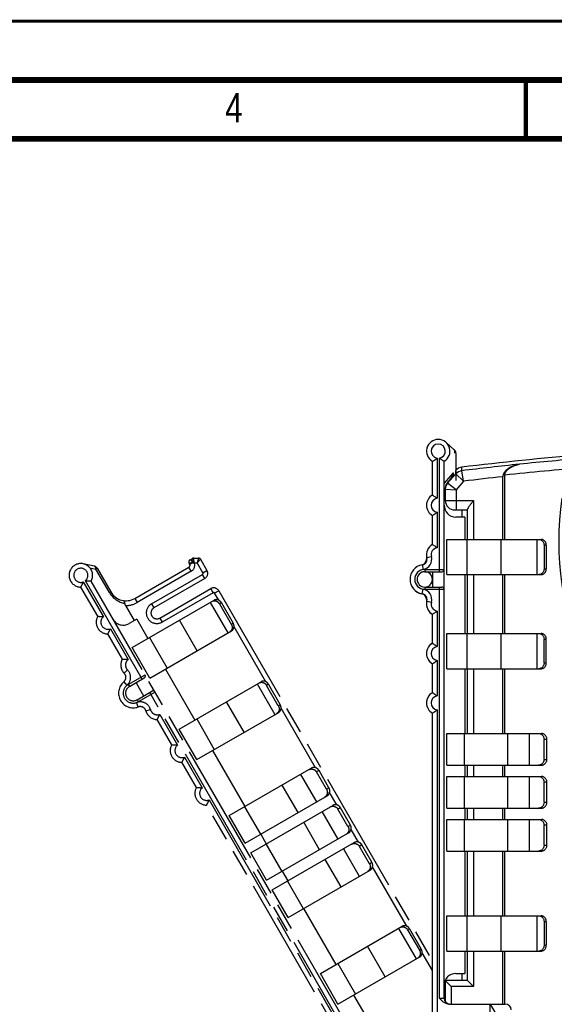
# Model space of a CAD drawing. Header units: millimetres. Extents: x 0 to 420, y 0 to 297.
# Tile 20 of 39: x 172 to 217, y 213 to 297. Entities that reach past the tile are written whole.
import ezdxf

# ---------------------------------------------------------------- set-up
doc = ezdxf.new("R2010")
doc.units = ezdxf.units.MM
doc.header["$LTSCALE"] = 23.1
doc.linetypes.add('PHANTOM', pattern=[0.8, 0.45, -0.05, 0.1, -0.05, 0.1, -0.05])
for name, color, linetype in [('DEFAULT_3', 7, 'PHANTOM'), ('T-REX12-TXX_DXF_CONTINUOUS_LINE', 7, 'CONTINUOUS'), ('T-REX12D-TA2-1XX_DXF_FORMAT', 7, 'CONTINUOUS'), ('T-REX12D-TA2DXF_CONTINUOUS_LINE', 7, 'CONTINUOUS')]:
    doc.layers.add(name, color=color, linetype=linetype)
doc.styles.get("Standard").update_dxf_attribs({"font": 'txt', "width": 0.8})

msp = doc.modelspace()

# ---------------------------------------------------------------- linework, layer by layer
at = {"layer": 'DEFAULT_3', "color": 8, "linetype": 'PHANTOM'}
for p, q in [((186.4368, 251.211), (186.6502, 251.3342)), ((186.7502, 251.361), (187.1585, 251.361)), ((187.3317, 251.261), (187.8796, 250.3119)), ((178.2763, 250.6787), (177.357, 250.8709)), ((178.5408, 250.4871), (179.7014, 248.477)), ((181.7504, 247.928), (186.3404, 250.578)), ((186.4136, 250.8512), (186.3636, 250.9378)), ((187.6966, 249.6289), (183.3665, 247.1289)), ((178.5863, 246.4083), (177.1524, 248.8921)), ((200.8354, 209.8719), (178.0184, 249.3921)), ((183.8665, 246.2629), (188.1966, 248.7629)), ((181.5232, 243.7553), (188.4775, 247.7704)), ((188.8796, 248.5799), (207.0495, 217.1087)), ((180.9422, 247.3279), (181.6844, 246.0423)), ((188.9466, 247.4639), (189.9466, 245.7318)), ((189.1096, 247.558), (190.1096, 245.8259)), ((181.9009, 246.1673), (181.2514, 245.7923)), ((181.9009, 246.1673), (182.8509, 244.5219)), ((180.6863, 242.771), (179.4524, 244.9084)), ((183.0232, 241.1572), (189.9775, 245.1723)), ((183.0232, 241.1572), (181.5232, 243.7553)), ((184.3509, 241.9238), (186.8509, 237.5937)), ((181.2814, 240.4403), (182.5372, 241.1653)), ((181.8443, 240.7653), (182.4943, 239.6395)), ((185.5232, 236.8271), (192.4775, 240.8422)), ((193.9466, 238.8036), (192.9466, 240.5357)), ((194.1096, 238.8977), (193.1096, 240.6298)), ((181.9314, 239.3145), (183.1872, 240.0395)), ((187.0232, 234.229), (193.9775, 238.2441)), ((184.8863, 235.4964), (183.6524, 237.6337)), ((187.0232, 234.229), (185.5232, 236.8271)), ((188.3509, 234.9956), (191.1009, 230.2325)), ((186.9863, 231.8591), (185.7524, 233.9964)), ((189.7732, 229.4659), (196.7452, 233.4912)), ((198.0466, 231.7022), (197.1966, 233.1744)), ((198.2577, 231.8241), (197.4077, 233.2963)), ((191.1232, 227.1276), (198.0952, 231.1529)), ((206.276, 198.4485), (187.8524, 230.3591)), ((191.5982, 226.3049), (198.5702, 230.3302)), ((191.1232, 227.1276), (189.7732, 229.4659)), ((199.8716, 228.5412), (199.0216, 230.0135)), ((200.0827, 228.6631), (199.2327, 230.1353)), ((192.4509, 227.8942), (192.9259, 227.0715)), ((192.9482, 223.9666), (199.9202, 227.9919)), ((193.4232, 223.1439), (200.3952, 227.1692)), ((201.6966, 225.3802), (200.8466, 226.8525)), ((201.9077, 225.5021), (201.0577, 226.9743)), ((192.9482, 223.9666), (191.5982, 226.3049)), ((194.2759, 224.7332), (194.7509, 223.9105)), ((194.7732, 220.8056), (201.7452, 224.8309)), ((194.7732, 220.8056), (193.4232, 223.1439)), ((196.1009, 221.5722), (198.8509, 216.8091)), ((197.5232, 216.0425), (204.4775, 220.0576)), ((204.9466, 219.7511), (205.9466, 218.019)), ((205.1096, 219.8452), (206.1096, 218.1131)), ((199.0232, 213.4444), (205.9775, 217.4595)), ((199.0232, 213.4444), (197.5232, 216.0425)), ((200.3509, 214.211), (201.3009, 212.5655))]:
    msp.add_line(p, q, dxfattribs=at)
at = {"layer": 'DEFAULT_3', "color": 9, "linetype": 'PHANTOM'}
for p, q in [((186.6234, 251.0878), (186.4368, 251.211)), ((186.8038, 250.961), (186.6502, 251.3342)), ((186.8038, 250.961), (186.7502, 251.361)), ((187.1585, 251.361), (187.043, 250.961)), ((187.3317, 251.261), (187.043, 250.961)), ((177.9157, 250.5381), (178.4394, 250.4286)), ((178.5408, 250.4871), (178.4394, 250.4286)), ((179.5999, 248.4184), (178.4394, 250.4286)), ((186.5404, 250.2316), (186.3404, 250.578)), ((186.5868, 250.9512), (186.3636, 250.9378)), ((186.4136, 250.8512), (186.5868, 250.9512)), ((186.8038, 250.961), (186.8027, 250.9604)), ((186.8038, 250.961), (187.043, 250.961)), ((187.5332, 250.1119), (187.043, 250.961)), ((187.5332, 250.1119), (187.8796, 250.3119)), ((182.364, 241.0653), (177.5348, 249.4297)), ((186.5404, 250.2316), (181.9504, 247.5816)), ((183.1665, 247.4753), (187.4966, 249.9753)), ((187.6966, 249.6289), (187.4966, 249.9753)), ((177.3616, 249.3297), (179.07, 246.3707)), ((188.3966, 248.4165), (188.1966, 248.7629)), ((179.5999, 248.4184), (179.7014, 248.477)), ((181.7504, 247.928), (181.9504, 247.5816)), ((188.3966, 248.4165), (184.0665, 245.9165)), ((188.8796, 248.5799), (188.5332, 248.3799)), ((188.8833, 247.7734), (188.5332, 248.3799)), ((183.1665, 247.4753), (183.3665, 247.1289)), ((188.1617, 247.5881), (189.6617, 244.99)), ((189.1096, 247.558), (188.9466, 247.4639)), ((183.8665, 246.2629), (184.0665, 245.9165)), ((187.0443, 243.4788), (185.5443, 246.0769)), ((179.6616, 245.346), (181.17, 242.7334)), ((189.9466, 245.7318), (190.1096, 245.8259)), ((192.8833, 240.8452), (190.1831, 245.5222)), ((183.0046, 244.6106), (184.5046, 242.0125)), ((180.8394, 241.5698), (181.1246, 241.8503)), ((181.1814, 240.6135), (182.6104, 241.4385)), ((180.804, 240.8358), (181.0608, 240.5291)), ((181.1814, 240.6135), (181.2814, 240.4403)), ((192.1617, 240.6598), (193.6617, 238.0618)), ((193.1096, 240.6298), (192.9466, 240.5357)), ((183.4604, 239.9663), (182.0314, 239.1413)), ((200.489, 209.6719), (183.014, 239.9395)), ((182.0352, 238.7032), (181.898, 239.079)), ((181.9314, 239.3145), (182.0314, 239.1413)), ((191.0443, 236.5506), (189.5443, 239.1487)), ((193.9466, 238.8036), (194.1096, 238.8977)), ((197.1043, 233.5342), (194.1831, 238.594)), ((182.6886, 238.367), (183.0741, 238.4737)), ((183.8616, 238.0714), (185.37, 235.4588)), ((187.0046, 237.6824), (188.5046, 235.0843)), ((185.9616, 234.4341), (187.47, 231.8215)), ((195.8369, 232.9668), (197.1869, 230.6285)), ((197.4077, 233.2963), (197.1966, 233.1744)), ((195.6299, 229.7296), (194.2799, 232.0678)), ((198.0466, 231.7022), (198.2577, 231.8241)), ((198.9293, 230.3732), (198.312, 231.4424)), ((188.0616, 230.7968), (206.3827, 199.0636)), ((191.0725, 230.2161), (192.4225, 227.8778)), ((197.6619, 229.8058), (199.0119, 227.4675)), ((199.2327, 230.1353), (199.0216, 230.0135)), ((197.4549, 226.5686), (196.1049, 228.9068)), ((199.8716, 228.5412), (200.0827, 228.6631)), ((200.7543, 227.2123), (200.137, 228.2814)), ((192.8975, 227.0551), (194.2475, 224.7168)), ((201.0577, 226.9743), (200.8466, 226.8525)), ((199.4869, 226.6448), (200.8369, 224.3065)), ((199.2799, 223.4076), (197.9299, 225.7458)), ((201.6966, 225.3802), (201.9077, 225.5021)), ((204.8833, 220.0606), (201.962, 225.1204)), ((194.7225, 223.8941), (196.0725, 221.5558)), ((204.1617, 219.8752), (205.6617, 217.2772)), ((205.1096, 219.8452), (204.9466, 219.7511)), ((203.0443, 215.766), (201.5443, 218.3641)), ((205.9466, 218.019), (206.1096, 218.1131)), ((207.0495, 216.3087), (206.1831, 217.8094)), ((199.0046, 216.8978), (200.5046, 214.2997))]:
    msp.add_line(p, q, dxfattribs=at)
at = {"layer": 'DEFAULT_3', "color": 8, "linetype": 'PHANTOM'}
for centre, radius, start, end in [((186.5368, 251.0378), 0.2, 119.999949, 210), ((186.7502, 251.161), 0.2, 90, 120), ((187.1585, 251.161), 0.2, 30, 90), ((177.1524, 249.8921), 1, 330, 270), ((178.1944, 250.2871), 0.4, 30, 78.189685), ((186.2404, 250.7512), 0.2, 300, 30), ((187.4466, 250.0619), 0.5, 300, 30), ((188.4466, 248.3299), 0.5, 30, 120), ((181.0004, 249.227), 1.5, 210, 300), ((183.6165, 246.6959), 0.5, 120, 300), ((179.4524, 245.9084), 1, 150, 270), ((180.7514, 246.6584), 1, 210, 300), ((181.5524, 242.271), 1, 150, 224.527328), ((180.483, 241.2192), 0.5, 309.938763, 44.527328), ((182.4372, 241.3385), 0.2, 300, 30), ((181.6064, 239.8774), 1.25, 129.938763, 290.061237), ((181.6064, 239.8774), 0.65, 120, 300), ((183.2872, 239.8663), 0.2, 30, 120), ((182.2067, 238.2336), 0.5, 15.472672, 110.061237), ((183.6524, 238.6337), 1, 195.472672, 270), ((185.7524, 234.9964), 1, 150, 270), ((187.8524, 231.3591), 1, 150, 270)]:
    msp.add_arc(centre, radius, start, end, dxfattribs=at)
at = {"layer": 'DEFAULT_3', "color": 9, "linetype": 'PHANTOM'}
for centre, radius, start, end in [((177.1524, 249.8921), 0.6, 309.594068, 290.405932), ((186.2404, 250.7512), 0.6, 300, 20.405933), ((187.4466, 250.0619), 0.1, 300, 30), ((181.2454, 249.3684), 1.9, 209.999768, 259.09987), ((188.4466, 248.3299), 0.1, 30, 120), ((181.0004, 249.227), 1.9, 268.243136, 300), ((183.6165, 246.6959), 0.9, 120, 300), ((179.4524, 245.9084), 0.6, 129.594068, 290.405932), ((181.5524, 242.271), 0.6, 129.594068, 224.527328), ((180.483, 241.2192), 0.9, 309.938763, 44.527328), ((181.6064, 239.8774), 0.85, 120, 300), ((182.2067, 238.2336), 0.9, 15.472672, 110.061237), ((183.6524, 238.6337), 0.6, 195.472672, 290.405932), ((185.7524, 234.9964), 0.6, 129.594068, 290.405932), ((187.8524, 231.3591), 0.6, 129.594068, 290.405932)]:
    msp.add_arc(centre, radius, start, end, dxfattribs=at)
for points, knots in [([(178.4394, 250.4286), (178.4361, 250.4601), (178.4247, 250.5191), (178.3905, 250.5967), (178.3477, 250.6455), (178.3079, 250.6695), (178.2869, 250.6765), (178.2763, 250.6787)], [0, 0, 0, 0, 0.2993113, 0.5637029, 0.7928797, 0.8980479, 1, 1, 1, 1]), ([(186.5868, 250.9512), (186.5896, 250.9746), (186.5989, 251.0211), (186.6141, 251.066), (186.6234, 251.0878)], [0, 0, 0, 0, 0.5000001, 1, 1, 1, 1]), ([(186.5868, 250.9512), (186.6036, 250.9536), (186.6752, 250.9619), (186.7476, 250.9628), (186.8027, 250.9604)], [0, 0, 0, 0, 0.2350053, 1, 1, 1, 1]), ([(186.6234, 251.0878), (186.6379, 251.0782), (186.6987, 251.0372), (186.7581, 250.9941), (186.8027, 250.9604)], [0, 0, 0, 0, 0.2373571, 1, 1, 1, 1])]:
    msp.add_open_spline(points, degree=3, knots=knots, dxfattribs=at)
at = {"layer": 'DEFAULT_3', "color": 8, "linetype": 'PHANTOM'}
for points, knots in [([(178.0184, 249.3921), (178.0041, 249.3921), (177.9518, 249.3923), (177.8475, 249.3951), (177.7002, 249.4051), (177.5914, 249.4195), (177.5348, 249.4297)], [0, 0, 0, 0, 0.0881422, 0.3229927, 0.6443591, 1, 1, 1, 1]), ([(177.1524, 248.8921), (177.1595, 248.9044), (177.1854, 248.9498), (177.2352, 249.0415), (177.3002, 249.1741), (177.3421, 249.2756), (177.3616, 249.3297)], [0, 0, 0, 0, 0.0881412, 0.3229905, 0.6443559, 1, 1, 1, 1]), ([(189.1096, 247.558), (189.0933, 247.5862), (189.0558, 247.6398), (188.9871, 247.7088), (188.9084, 247.7636), (188.8226, 247.8022), (188.733, 247.823), (188.6431, 247.8251), (188.5562, 247.8083), (188.5025, 247.7848), (188.4775, 247.7704)], [0, 0, 0, 0, 0.1325445, 0.263981, 0.3933578, 0.51999, 0.6435825, 0.7642989, 0.8827645, 1, 1, 1, 1]), ([(180.8861, 247.5027), (180.8851, 247.5349), (180.8814, 247.581), (180.8698, 247.6378), (180.8592, 247.672), (180.8465, 247.6999), (180.8317, 247.7211), (180.8149, 247.7355), (180.8019, 247.7402), (180.7957, 247.741)], [0, 0, 0, 0, 0.3589234, 0.5116881, 0.6444859, 0.7572036, 0.851207, 0.9299932, 1, 1, 1, 1]), ([(180.8861, 247.5027), (180.887, 247.4727), (180.8999, 247.4113), (180.9264, 247.3553), (180.9422, 247.3279)], [0, 0, 0, 0, 0.4875853, 1, 1, 1, 1]), ([(188.3145, 247.6763), (188.3395, 247.6907), (188.3932, 247.7142), (188.48, 247.7309), (188.57, 247.7288), (188.6596, 247.7081), (188.7453, 247.6695), (188.8241, 247.6147), (188.8928, 247.5457), (188.9303, 247.4921), (188.9466, 247.4639)], [0, 0, 0, 0, 0.1172355, 0.2357011, 0.3564175, 0.48001, 0.6066422, 0.736019, 0.8674555, 1, 1, 1, 1]), ([(178.5863, 246.4083), (178.6006, 246.4083), (178.6529, 246.4081), (178.7572, 246.4054), (178.9045, 246.3954), (179.0133, 246.3809), (179.07, 246.3707)], [0, 0, 0, 0, 0.0881422, 0.3229927, 0.6443591, 1, 1, 1, 1]), ([(179.4524, 244.9084), (179.4595, 244.9207), (179.4854, 244.9661), (179.5352, 245.0578), (179.6002, 245.1904), (179.6421, 245.2918), (179.6616, 245.346)], [0, 0, 0, 0, 0.0881412, 0.3229905, 0.6443559, 1, 1, 1, 1]), ([(189.9466, 245.7318), (189.9629, 245.7035), (189.9906, 245.6443), (190.0159, 245.5503), (190.024, 245.4547), (190.0146, 245.3612), (189.9878, 245.2732), (189.9446, 245.1942), (189.8867, 245.1274), (189.8395, 245.0926), (189.8145, 245.0782)], [0, 0, 0, 0, 0.1325445, 0.263981, 0.3933578, 0.51999, 0.6435825, 0.7642989, 0.8827645, 1, 1, 1, 1]), ([(189.9775, 245.1723), (190.0025, 245.1868), (190.0497, 245.2215), (190.1076, 245.2884), (190.1508, 245.3673), (190.1776, 245.4553), (190.187, 245.5488), (190.1789, 245.6444), (190.1536, 245.7384), (190.1259, 245.7977), (190.1096, 245.8259)], [0, 0, 0, 0, 0.1172355, 0.2357011, 0.3564175, 0.48001, 0.6066422, 0.736019, 0.8674555, 1, 1, 1, 1]), ([(180.6863, 242.771), (180.7006, 242.771), (180.7529, 242.7708), (180.8572, 242.768), (181.0045, 242.758), (181.1133, 242.7436), (181.17, 242.7334)], [0, 0, 0, 0, 0.0881422, 0.3229927, 0.6443591, 1, 1, 1, 1]), ([(192.3145, 240.7481), (192.3395, 240.7625), (192.3932, 240.786), (192.48, 240.8027), (192.57, 240.8006), (192.6596, 240.7798), (192.7453, 240.7413), (192.8241, 240.6864), (192.8928, 240.6175), (192.9303, 240.5639), (192.9466, 240.5357)], [0, 0, 0, 0, 0.1172355, 0.2357011, 0.3564175, 0.48001, 0.6066422, 0.736019, 0.8674555, 1, 1, 1, 1]), ([(193.1096, 240.6298), (193.0933, 240.658), (193.0558, 240.7116), (192.9871, 240.7806), (192.9084, 240.8354), (192.8226, 240.874), (192.733, 240.8948), (192.6431, 240.8969), (192.5562, 240.8801), (192.5025, 240.8566), (192.4775, 240.8422)], [0, 0, 0, 0, 0.1325445, 0.263981, 0.3933578, 0.51999, 0.6435825, 0.7642989, 0.8827645, 1, 1, 1, 1]), ([(193.9466, 238.8036), (193.9629, 238.7753), (193.9906, 238.7161), (194.0159, 238.6221), (194.024, 238.5265), (194.0146, 238.433), (193.9878, 238.345), (193.9446, 238.266), (193.8867, 238.1992), (193.8395, 238.1644), (193.8145, 238.15)], [0, 0, 0, 0, 0.1325445, 0.263981, 0.3933578, 0.51999, 0.6435825, 0.7642989, 0.8827645, 1, 1, 1, 1]), ([(193.9775, 238.2441), (194.0025, 238.2586), (194.0497, 238.2933), (194.1076, 238.3602), (194.1508, 238.4391), (194.1776, 238.5271), (194.187, 238.6206), (194.1789, 238.7162), (194.1536, 238.8102), (194.1259, 238.8695), (194.1096, 238.8977)], [0, 0, 0, 0, 0.1172355, 0.2357011, 0.3564175, 0.48001, 0.6066422, 0.736019, 0.8674555, 1, 1, 1, 1]), ([(183.6524, 237.6337), (183.6595, 237.6461), (183.6854, 237.6915), (183.7352, 237.7832), (183.8002, 237.9158), (183.8421, 238.0172), (183.8616, 238.0714)], [0, 0, 0, 0, 0.0881412, 0.3229905, 0.6443559, 1, 1, 1, 1]), ([(184.8863, 235.4964), (184.9006, 235.4964), (184.9529, 235.4962), (185.0572, 235.4934), (185.2045, 235.4834), (185.3133, 235.469), (185.37, 235.4588)], [0, 0, 0, 0, 0.0881422, 0.3229927, 0.6443591, 1, 1, 1, 1]), ([(185.7524, 233.9964), (185.7595, 234.0088), (185.7854, 234.0542), (185.8352, 234.1459), (185.9002, 234.2785), (185.9421, 234.3799), (185.9616, 234.4341)], [0, 0, 0, 0, 0.0881412, 0.3229905, 0.6443559, 1, 1, 1, 1]), ([(197.4077, 233.2963), (197.3913, 233.3246), (197.3533, 233.3781), (197.2827, 233.4462), (197.2009, 233.4994), (197.1113, 233.5357), (197.0171, 233.5537), (196.9219, 233.5526), (196.8296, 233.5324), (196.7722, 233.5068), (196.7452, 233.4912)], [0, 0, 0, 0, 0.1279699, 0.2554901, 0.3821872, 0.5077977, 0.6322212, 0.755538, 0.8779988, 1, 1, 1, 1]), ([(196.5342, 233.3693), (196.5611, 233.3849), (196.6186, 233.4106), (196.7109, 233.4307), (196.806, 233.4318), (196.9002, 233.4138), (196.9899, 233.3775), (197.0716, 233.3243), (197.1423, 233.2563), (197.1803, 233.2027), (197.1966, 233.1744)], [0, 0, 0, 0, 0.1220012, 0.244462, 0.3677788, 0.4922023, 0.6178128, 0.7445099, 0.8720301, 1, 1, 1, 1]), ([(186.9863, 231.8591), (187.0006, 231.8591), (187.0529, 231.8588), (187.1572, 231.8561), (187.3045, 231.8461), (187.4133, 231.8317), (187.47, 231.8215)], [0, 0, 0, 0, 0.0881422, 0.3229927, 0.6443591, 1, 1, 1, 1]), ([(198.0466, 231.7022), (198.0629, 231.6739), (198.0903, 231.6143), (198.1139, 231.519), (198.1191, 231.4216), (198.1057, 231.3258), (198.0742, 231.2353), (198.0257, 231.1534), (197.9621, 231.0835), (197.9111, 231.0466), (197.8842, 231.0311)], [0, 0, 0, 0, 0.1279699, 0.2554901, 0.3821872, 0.5077977, 0.6322212, 0.755538, 0.8779988, 1, 1, 1, 1]), ([(198.0952, 231.1529), (198.1222, 231.1685), (198.1731, 231.2054), (198.2367, 231.2753), (198.2852, 231.3571), (198.3168, 231.4477), (198.3302, 231.5435), (198.3249, 231.6409), (198.3014, 231.7361), (198.274, 231.7958), (198.2577, 231.8241)], [0, 0, 0, 0, 0.1220012, 0.244462, 0.3677788, 0.4922023, 0.6178128, 0.7445099, 0.8720301, 1, 1, 1, 1]), ([(187.8524, 230.3591), (187.8595, 230.3715), (187.8854, 230.4169), (187.9352, 230.5086), (188.0002, 230.6412), (188.0421, 230.7426), (188.0616, 230.7968)], [0, 0, 0, 0, 0.0881412, 0.3229905, 0.6443559, 1, 1, 1, 1]), ([(198.3592, 230.2083), (198.3861, 230.2239), (198.4436, 230.2496), (198.5359, 230.2697), (198.631, 230.2708), (198.7252, 230.2528), (198.8149, 230.2165), (198.8966, 230.1633), (198.9673, 230.0953), (199.0053, 230.0417), (199.0216, 230.0135)], [0, 0, 0, 0, 0.1220012, 0.244462, 0.3677788, 0.4922023, 0.6178128, 0.7445099, 0.8720301, 1, 1, 1, 1]), ([(199.2327, 230.1353), (199.2163, 230.1636), (199.1783, 230.2171), (199.1077, 230.2852), (199.0259, 230.3384), (198.9363, 230.3747), (198.8421, 230.3927), (198.7469, 230.3916), (198.6546, 230.3715), (198.5972, 230.3458), (198.5702, 230.3302)], [0, 0, 0, 0, 0.1279699, 0.2554901, 0.3821872, 0.5077977, 0.6322212, 0.755538, 0.8779988, 1, 1, 1, 1]), ([(199.8716, 228.5412), (199.8879, 228.5129), (199.9153, 228.4533), (199.9389, 228.358), (199.9441, 228.2607), (199.9307, 228.1648), (199.8992, 228.0743), (199.8507, 227.9924), (199.7871, 227.9225), (199.7361, 227.8856), (199.7092, 227.8701)], [0, 0, 0, 0, 0.1279699, 0.2554901, 0.3821872, 0.5077977, 0.6322212, 0.755538, 0.8779988, 1, 1, 1, 1]), ([(199.9202, 227.9919), (199.9472, 228.0075), (199.9981, 228.0444), (200.0617, 228.1143), (200.1102, 228.1961), (200.1418, 228.2867), (200.1552, 228.3825), (200.1499, 228.4799), (200.1264, 228.5751), (200.099, 228.6348), (200.0827, 228.6631)], [0, 0, 0, 0, 0.1220012, 0.244462, 0.3677788, 0.4922023, 0.6178128, 0.7445099, 0.8720301, 1, 1, 1, 1]), ([(200.1842, 227.0474), (200.2111, 227.0629), (200.2686, 227.0886), (200.3609, 227.1087), (200.456, 227.1098), (200.5502, 227.0918), (200.6399, 227.0555), (200.7216, 227.0023), (200.7923, 226.9343), (200.8303, 226.8807), (200.8466, 226.8525)], [0, 0, 0, 0, 0.1220012, 0.244462, 0.3677788, 0.4922023, 0.6178128, 0.7445099, 0.8720301, 1, 1, 1, 1]), ([(201.0577, 226.9743), (201.0413, 227.0026), (201.0033, 227.0562), (200.9327, 227.1242), (200.8509, 227.1774), (200.7613, 227.2137), (200.6671, 227.2317), (200.5719, 227.2306), (200.4796, 227.2105), (200.4222, 227.1848), (200.3952, 227.1692)], [0, 0, 0, 0, 0.1279699, 0.2554901, 0.3821872, 0.5077977, 0.6322212, 0.755538, 0.8779988, 1, 1, 1, 1]), ([(201.6966, 225.3802), (201.7129, 225.3519), (201.7403, 225.2923), (201.7639, 225.1971), (201.7691, 225.0997), (201.7557, 225.0038), (201.7242, 224.9133), (201.6757, 224.8314), (201.6121, 224.7616), (201.5611, 224.7247), (201.5342, 224.7091)], [0, 0, 0, 0, 0.1279699, 0.2554901, 0.3821872, 0.5077977, 0.6322212, 0.755538, 0.8779988, 1, 1, 1, 1]), ([(201.7452, 224.8309), (201.7722, 224.8465), (201.8231, 224.8834), (201.8867, 224.9533), (201.9352, 225.0351), (201.9668, 225.1257), (201.9802, 225.2215), (201.9749, 225.3189), (201.9514, 225.4141), (201.924, 225.4738), (201.9077, 225.5021)], [0, 0, 0, 0, 0.1220012, 0.244462, 0.3677788, 0.4922023, 0.6178128, 0.7445099, 0.8720301, 1, 1, 1, 1]), ([(204.3145, 219.9635), (204.3395, 219.9779), (204.3932, 220.0014), (204.48, 220.0181), (204.57, 220.016), (204.6596, 219.9952), (204.7453, 219.9567), (204.8241, 219.9018), (204.8928, 219.8329), (204.9303, 219.7793), (204.9466, 219.7511)], [0, 0, 0, 0, 0.1172355, 0.2357011, 0.3564175, 0.48001, 0.6066422, 0.736019, 0.8674555, 1, 1, 1, 1]), ([(205.1096, 219.8452), (205.0933, 219.8734), (205.0558, 219.927), (204.9871, 219.996), (204.9084, 220.0508), (204.8226, 220.0894), (204.733, 220.1102), (204.6431, 220.1123), (204.5562, 220.0955), (204.5025, 220.072), (204.4775, 220.0576)], [0, 0, 0, 0, 0.1325445, 0.263981, 0.3933578, 0.51999, 0.6435825, 0.7642989, 0.8827645, 1, 1, 1, 1]), ([(205.9466, 218.019), (205.9629, 217.9907), (205.9906, 217.9315), (206.0159, 217.8375), (206.024, 217.7419), (206.0146, 217.6484), (205.9878, 217.5604), (205.9446, 217.4814), (205.8867, 217.4146), (205.8395, 217.3798), (205.8145, 217.3654)], [0, 0, 0, 0, 0.1325445, 0.263981, 0.3933578, 0.51999, 0.6435825, 0.7642989, 0.8827645, 1, 1, 1, 1]), ([(205.9775, 217.4595), (206.0025, 217.474), (206.0497, 217.5087), (206.1076, 217.5755), (206.1508, 217.6545), (206.1776, 217.7425), (206.187, 217.836), (206.1789, 217.9316), (206.1536, 218.0256), (206.1259, 218.0849), (206.1096, 218.1131)], [0, 0, 0, 0, 0.1172355, 0.2357011, 0.3564175, 0.48001, 0.6066422, 0.736019, 0.8674555, 1, 1, 1, 1])]:
    msp.add_open_spline(points, degree=3, knots=knots, dxfattribs=at)
at = {"layer": 'T-REX12-TXX_DXF_CONTINUOUS_LINE', "color": 7, "linetype": 'Continuous'}
for p, q in [((208.9161, 260.5677), (208.2161, 261.1938)), ((207.0495, 256.7145), (207.0495, 259.5825)), ((208.0495, 213.9485), (208.0495, 259.5825)), ((209.0495, 260.2696), (209.0495, 257.9485)), ((209.5495, 255.4485), (209.5495, 254.8485)), ((207.0495, 252.5145), (207.0495, 254.9825)), ((209.7995, 254.8485), (209.0495, 254.8485)), ((209.7995, 254.8485), (209.7995, 252.9485)), ((208.2664, 249.9485), (208.2664, 252.9485)), ((208.2664, 252.9485), (216.2965, 252.9485)), ((216.5495, 252.4485), (216.5495, 250.4485)), ((216.7377, 252.4485), (216.7377, 250.4485)), ((206.3995, 250.1985), (207.8495, 250.1985)), ((207.0495, 250.1985), (207.0495, 248.8985)), ((208.2664, 249.9485), (216.2965, 249.9485)), ((209.7995, 249.9485), (209.7995, 244.9485)), ((206.3995, 248.8985), (207.8495, 248.8985)), ((207.0495, 244.1145), (207.0495, 246.5825)), ((208.2664, 241.9485), (208.2664, 244.9485)), ((208.2664, 244.9485), (216.2965, 244.9485)), ((216.5495, 242.4485), (216.5495, 244.4485)), ((216.7377, 242.4485), (216.7377, 244.4485)), ((207.0495, 239.9145), (207.0495, 242.3825)), ((208.2664, 241.9485), (216.2965, 241.9485)), ((209.7995, 241.9485), (209.7995, 236.4485)), ((207.0495, 199.0432), (207.0495, 238.1825)), ((208.2664, 233.7485), (208.2664, 236.4485)), ((208.2664, 236.4485), (216.317, 236.4485)), ((216.5495, 234.2485), (216.5495, 235.9485)), ((216.7932, 234.2485), (216.7932, 235.9485)), ((208.2664, 233.7485), (216.317, 233.7485)), ((209.7995, 233.7485), (209.7995, 232.7985)), ((208.2664, 230.0985), (208.2664, 232.7985)), ((208.2664, 232.7985), (216.317, 232.7985)), ((216.5495, 230.5985), (216.5495, 232.2985)), ((216.7932, 230.5985), (216.7932, 232.2985)), ((208.2664, 230.0985), (216.317, 230.0985)), ((209.7995, 230.0985), (209.7995, 229.1485)), ((208.2664, 226.4485), (208.2664, 229.1485)), ((208.2664, 229.1485), (216.317, 229.1485)), ((216.5495, 226.9485), (216.5495, 228.6485)), ((216.7932, 226.9485), (216.7932, 228.6485)), ((208.2664, 226.4485), (216.317, 226.4485)), ((209.7995, 226.4485), (209.7995, 220.9485)), ((208.2664, 217.9485), (208.2664, 220.9485)), ((208.2664, 220.9485), (216.2965, 220.9485)), ((216.5495, 220.4485), (216.5495, 218.4485)), ((216.7377, 220.4485), (216.7377, 218.4485)), ((208.2664, 217.9485), (216.2965, 217.9485)), ((209.7995, 217.9485), (209.7995, 216.0485)), ((209.0495, 216.0485), (209.7995, 216.0485)), ((209.5495, 216.0485), (209.5495, 215.4485)), ((208.4557, 213.4485), (213.2495, 213.4485)), ((211.9495, 213.4485), (211.9495, 211.4485)), ((211.9511, 213.4485), (212.3495, 212.7585))]:
    msp.add_line(p, q, dxfattribs=at)
at = {"layer": 'T-REX12-TXX_DXF_CONTINUOUS_LINE', "color": 9, "linetype": 'Continuous'}
for p, q in [((207.4495, 259.8569), (207.4495, 256.4401)), ((207.6495, 250.1985), (207.6495, 259.8569)), ((207.4495, 255.2569), (207.4495, 252.2401)), ((209.977, 252.9485), (209.977, 249.9485)), ((212.9095, 249.9485), (212.9095, 252.9485)), ((215.9318, 252.9485), (215.9318, 249.9485)), ((216.7377, 252.4485), (216.5495, 252.4485)), ((206.5814, 251.3977), (206.9687, 251.498)), ((206.1837, 250.7797), (206.2528, 250.3857)), ((206.3995, 250.3985), (206.3995, 250.1985)), ((206.3995, 250.3985), (208.0495, 250.3985)), ((216.5495, 250.4485), (216.7377, 250.4485)), ((206.1837, 248.3173), (206.2528, 248.7112)), ((206.3995, 248.8985), (206.3995, 248.6985)), ((208.0495, 248.6985), (206.3995, 248.6985)), ((207.6495, 213.9485), (207.6495, 248.8985)), ((206.5814, 247.6993), (206.9687, 247.599)), ((207.4495, 246.8569), (207.4495, 243.8401)), ((209.977, 244.9485), (209.977, 241.9485)), ((212.9095, 241.9485), (212.9095, 244.9485)), ((215.9318, 244.9485), (215.9318, 241.9485)), ((216.7377, 244.4485), (216.5495, 244.4485)), ((207.4495, 242.6569), (207.4495, 239.6401)), ((216.5495, 242.4485), (216.7377, 242.4485)), ((207.4495, 238.4569), (207.4495, 201.8145)), ((209.7667, 236.4485), (209.7667, 233.7485)), ((213.4702, 233.7485), (213.4702, 236.4485)), ((215.2681, 236.4485), (215.2681, 233.7485)), ((216.7932, 235.9485), (216.5495, 235.9485)), ((216.5495, 234.2485), (216.7932, 234.2485)), ((209.7667, 232.7985), (209.7667, 230.0985)), ((213.4702, 230.0985), (213.4702, 232.7985)), ((215.2681, 232.7985), (215.2681, 230.0985)), ((216.7932, 232.2985), (216.5495, 232.2985)), ((216.5495, 230.5985), (216.7932, 230.5985)), ((209.7667, 229.1485), (209.7667, 226.4485)), ((213.4702, 226.4485), (213.4702, 229.1485)), ((215.2681, 229.1485), (215.2681, 226.4485)), ((216.7932, 228.6485), (216.5495, 228.6485)), ((216.5495, 226.9485), (216.7932, 226.9485)), ((209.977, 220.9485), (209.977, 217.9485)), ((212.9095, 217.9485), (212.9095, 220.9485)), ((215.9318, 220.9485), (215.9318, 217.9485)), ((216.7377, 220.4485), (216.5495, 220.4485)), ((216.5495, 218.4485), (216.7377, 218.4485)), ((207.6495, 213.9485), (208.0495, 213.9485))]:
    msp.add_line(p, q, dxfattribs=at)
at = {"layer": 'T-REX12-TXX_DXF_CONTINUOUS_LINE', "color": 7, "linetype": 'Continuous'}
for centre, radius, start, end in [((207.5495, 260.4485), 1, 300, 240), ((208.6495, 260.2696), 0.4, 0, 48.189685), ((207.5495, 255.8485), 1, 120, 240), ((209.0495, 255.8485), 1, 180, 270), ((207.5495, 251.6485), 1, 120, 194.527328), ((206.0974, 251.2722), 0.5, 279.938763, 14.527328), ((206.3995, 249.5485), 1.25, 99.938763, 260.061237), ((207.8495, 250.3985), 0.2, 270, 360), ((206.3995, 249.5485), 0.65, 90, 270), ((207.8495, 248.6985), 0.2, 0, 90), ((206.0974, 247.8248), 0.5, 345.472672, 80.061237), ((207.5495, 247.4485), 1, 165.472672, 240), ((207.5495, 243.2485), 1, 120, 240), ((207.5495, 239.0485), 1, 120, 240), ((209.0495, 215.0485), 1, 90, 180), ((208.5495, 213.9485), 0.5, 180, 270), ((213.2495, 212.9485), 0.5, 0, 90)]:
    msp.add_arc(centre, radius, start, end, dxfattribs=at)
at = {"layer": 'T-REX12-TXX_DXF_CONTINUOUS_LINE', "color": 9, "linetype": 'Continuous'}
for centre, radius, start, end in [((207.5495, 260.4485), 0.6, 279.594068, 260.405932), ((207.5495, 255.8485), 0.6, 99.594068, 260.405932), ((207.5495, 251.6485), 0.6, 99.594068, 194.527328), ((206.0974, 251.2722), 0.9, 279.938763, 14.527328), ((206.3995, 249.5485), 0.85, 90, 270), ((206.0974, 247.8248), 0.9, 345.472672, 80.061237), ((207.5495, 247.4485), 0.6, 165.472672, 260.405932), ((207.5495, 243.2485), 0.6, 99.594068, 260.405932), ((207.5495, 239.0485), 0.6, 99.594068, 260.405932)]:
    msp.add_arc(centre, radius, start, end, dxfattribs=at)
msp.add_open_spline([(208.9323, 260.2696), (208.9452, 260.2985), (208.9649, 260.3554), (208.974, 260.4397), (208.9614, 260.5033), (208.9389, 260.544), (208.9242, 260.5606), (208.9161, 260.5677)], degree=3, knots=[0, 0, 0, 0, 0.2993113, 0.5637029, 0.7928797, 0.8980479, 1, 1, 1, 1], dxfattribs=at)
at = {"layer": 'T-REX12-TXX_DXF_CONTINUOUS_LINE', "color": 7, "linetype": 'Continuous'}
for points, knots in [([(207.0495, 259.5825), (207.0618, 259.5896), (207.107, 259.616), (207.1959, 259.6705), (207.3185, 259.7528), (207.4055, 259.8197), (207.4495, 259.8569)], [0, 0, 0, 0, 0.0881412, 0.3229905, 0.6443559, 1, 1, 1, 1]), ([(208.0495, 259.5825), (208.0371, 259.5896), (207.992, 259.616), (207.903, 259.6705), (207.7804, 259.7528), (207.6934, 259.8197), (207.6495, 259.8569)], [0, 0, 0, 0, 0.0881422, 0.3229927, 0.6443591, 1, 1, 1, 1]), ([(207.0495, 256.7145), (207.0618, 256.7074), (207.107, 256.681), (207.1959, 256.6265), (207.3185, 256.5442), (207.4055, 256.4773), (207.4495, 256.4401)], [0, 0, 0, 0, 0.0881422, 0.3229927, 0.6443591, 1, 1, 1, 1]), ([(207.0495, 254.9825), (207.0618, 254.9896), (207.107, 255.016), (207.1959, 255.0705), (207.3185, 255.1528), (207.4055, 255.2197), (207.4495, 255.2569)], [0, 0, 0, 0, 0.0881412, 0.3229905, 0.6443559, 1, 1, 1, 1]), ([(216.1083, 252.9485), (216.1372, 252.9485), (216.1954, 252.942), (216.279, 252.9131), (216.3558, 252.8663), (216.423, 252.8035), (216.478, 252.7272), (216.5188, 252.6403), (216.5438, 252.5463), (216.5495, 252.4811), (216.5495, 252.4485)], [0, 0, 0, 0, 0.1172355, 0.2357011, 0.3564175, 0.48001, 0.6066422, 0.736019, 0.8674555, 1, 1, 1, 1]), ([(216.7377, 252.4485), (216.7377, 252.4811), (216.7321, 252.5463), (216.707, 252.6403), (216.6662, 252.7272), (216.6113, 252.8035), (216.5441, 252.8663), (216.4672, 252.9131), (216.3836, 252.942), (216.3254, 252.9485), (216.2965, 252.9485)], [0, 0, 0, 0, 0.1325445, 0.263981, 0.3933578, 0.51999, 0.6435825, 0.7642989, 0.8827645, 1, 1, 1, 1]), ([(207.0495, 252.5145), (207.0618, 252.5074), (207.107, 252.481), (207.1959, 252.4265), (207.3185, 252.3442), (207.4055, 252.2773), (207.4495, 252.2401)], [0, 0, 0, 0, 0.0881422, 0.3229927, 0.6443591, 1, 1, 1, 1]), ([(216.5495, 250.4485), (216.5495, 250.4159), (216.5438, 250.3507), (216.5188, 250.2567), (216.478, 250.1698), (216.423, 250.0935), (216.3558, 250.0307), (216.279, 249.9839), (216.1954, 249.955), (216.1372, 249.9485), (216.1083, 249.9485)], [0, 0, 0, 0, 0.1325445, 0.263981, 0.3933578, 0.51999, 0.6435825, 0.7642989, 0.8827645, 1, 1, 1, 1]), ([(216.2965, 249.9485), (216.3254, 249.9485), (216.3836, 249.955), (216.4672, 249.9839), (216.5441, 250.0307), (216.6113, 250.0935), (216.6662, 250.1698), (216.707, 250.2567), (216.7321, 250.3507), (216.7377, 250.4159), (216.7377, 250.4485)], [0, 0, 0, 0, 0.1172355, 0.2357011, 0.3564175, 0.48001, 0.6066422, 0.736019, 0.8674555, 1, 1, 1, 1]), ([(207.0495, 246.5825), (207.0618, 246.5896), (207.107, 246.616), (207.1959, 246.6705), (207.3185, 246.7528), (207.4055, 246.8197), (207.4495, 246.8569)], [0, 0, 0, 0, 0.0881412, 0.3229905, 0.6443559, 1, 1, 1, 1]), ([(216.1083, 244.9485), (216.1372, 244.9485), (216.1954, 244.942), (216.279, 244.9131), (216.3558, 244.8663), (216.423, 244.8035), (216.478, 244.7272), (216.5188, 244.6403), (216.5438, 244.5463), (216.5495, 244.4811), (216.5495, 244.4485)], [0, 0, 0, 0, 0.1172355, 0.2357011, 0.3564175, 0.48001, 0.6066422, 0.736019, 0.8674555, 1, 1, 1, 1]), ([(216.7377, 244.4485), (216.7377, 244.4811), (216.7321, 244.5463), (216.707, 244.6403), (216.6662, 244.7272), (216.6113, 244.8035), (216.5441, 244.8663), (216.4672, 244.9131), (216.3836, 244.942), (216.3254, 244.9485), (216.2965, 244.9485)], [0, 0, 0, 0, 0.1325445, 0.263981, 0.3933578, 0.51999, 0.6435825, 0.7642989, 0.8827645, 1, 1, 1, 1]), ([(207.0495, 244.1145), (207.0618, 244.1074), (207.107, 244.081), (207.1959, 244.0265), (207.3185, 243.9442), (207.4055, 243.8773), (207.4495, 243.8401)], [0, 0, 0, 0, 0.0881422, 0.3229927, 0.6443591, 1, 1, 1, 1]), ([(207.0495, 242.3825), (207.0618, 242.3896), (207.107, 242.416), (207.1959, 242.4705), (207.3185, 242.5528), (207.4055, 242.6197), (207.4495, 242.6569)], [0, 0, 0, 0, 0.0881412, 0.3229905, 0.6443559, 1, 1, 1, 1]), ([(216.5495, 242.4485), (216.5495, 242.4159), (216.5438, 242.3507), (216.5188, 242.2567), (216.478, 242.1698), (216.423, 242.0935), (216.3558, 242.0307), (216.279, 241.9839), (216.1954, 241.955), (216.1372, 241.9485), (216.1083, 241.9485)], [0, 0, 0, 0, 0.1325445, 0.263981, 0.3933578, 0.51999, 0.6435825, 0.7642989, 0.8827645, 1, 1, 1, 1]), ([(216.2965, 241.9485), (216.3254, 241.9485), (216.3836, 241.955), (216.4672, 241.9839), (216.5441, 242.0307), (216.6113, 242.0935), (216.6662, 242.1698), (216.707, 242.2567), (216.7321, 242.3507), (216.7377, 242.4159), (216.7377, 242.4485)], [0, 0, 0, 0, 0.1172355, 0.2357011, 0.3564175, 0.48001, 0.6066422, 0.736019, 0.8674555, 1, 1, 1, 1]), ([(207.0495, 239.9145), (207.0618, 239.9074), (207.107, 239.881), (207.1959, 239.8265), (207.3185, 239.7442), (207.4055, 239.6773), (207.4495, 239.6401)], [0, 0, 0, 0, 0.0881422, 0.3229927, 0.6443591, 1, 1, 1, 1]), ([(207.0495, 238.1825), (207.0618, 238.1896), (207.107, 238.216), (207.1959, 238.2705), (207.3185, 238.3528), (207.4055, 238.4197), (207.4495, 238.4569)], [0, 0, 0, 0, 0.0881412, 0.3229905, 0.6443559, 1, 1, 1, 1]), ([(216.0732, 236.4485), (216.1044, 236.4485), (216.167, 236.442), (216.257, 236.4133), (216.3399, 236.3667), (216.4125, 236.304), (216.472, 236.2277), (216.5162, 236.1408), (216.5434, 236.0465), (216.5495, 235.9812), (216.5495, 235.9485)], [0, 0, 0, 0, 0.1220012, 0.244462, 0.3677788, 0.4922023, 0.6178128, 0.7445099, 0.8720301, 1, 1, 1, 1]), ([(216.7932, 235.9485), (216.7932, 235.9812), (216.7871, 236.0465), (216.7599, 236.1408), (216.7157, 236.2277), (216.6562, 236.304), (216.5836, 236.3667), (216.5007, 236.4133), (216.4107, 236.442), (216.3481, 236.4485), (216.317, 236.4485)], [0, 0, 0, 0, 0.1279699, 0.2554901, 0.3821872, 0.5077977, 0.6322212, 0.755538, 0.8779988, 1, 1, 1, 1]), ([(216.5495, 234.2485), (216.5495, 234.2158), (216.5434, 234.1505), (216.5162, 234.0562), (216.472, 233.9693), (216.4125, 233.893), (216.3399, 233.8303), (216.257, 233.7837), (216.167, 233.755), (216.1044, 233.7485), (216.0732, 233.7485)], [0, 0, 0, 0, 0.1279699, 0.2554901, 0.3821872, 0.5077977, 0.6322212, 0.755538, 0.8779988, 1, 1, 1, 1]), ([(216.317, 233.7485), (216.3481, 233.7485), (216.4107, 233.755), (216.5007, 233.7837), (216.5836, 233.8303), (216.6562, 233.893), (216.7157, 233.9693), (216.7599, 234.0562), (216.7871, 234.1505), (216.7932, 234.2158), (216.7932, 234.2485)], [0, 0, 0, 0, 0.1220012, 0.244462, 0.3677788, 0.4922023, 0.6178128, 0.7445099, 0.8720301, 1, 1, 1, 1]), ([(216.0732, 232.7985), (216.1044, 232.7985), (216.167, 232.792), (216.257, 232.7633), (216.3399, 232.7167), (216.4125, 232.654), (216.472, 232.5777), (216.5162, 232.4908), (216.5434, 232.3965), (216.5495, 232.3312), (216.5495, 232.2985)], [0, 0, 0, 0, 0.1220012, 0.244462, 0.3677788, 0.4922023, 0.6178128, 0.7445099, 0.8720301, 1, 1, 1, 1]), ([(216.7932, 232.2985), (216.7932, 232.3312), (216.7871, 232.3965), (216.7599, 232.4908), (216.7157, 232.5777), (216.6562, 232.654), (216.5836, 232.7167), (216.5007, 232.7633), (216.4107, 232.792), (216.3481, 232.7985), (216.317, 232.7985)], [0, 0, 0, 0, 0.1279699, 0.2554901, 0.3821872, 0.5077977, 0.6322212, 0.755538, 0.8779988, 1, 1, 1, 1]), ([(216.5495, 230.5985), (216.5495, 230.5658), (216.5434, 230.5005), (216.5162, 230.4062), (216.472, 230.3193), (216.4125, 230.243), (216.3399, 230.1803), (216.257, 230.1337), (216.167, 230.105), (216.1044, 230.0985), (216.0732, 230.0985)], [0, 0, 0, 0, 0.1279699, 0.2554901, 0.3821872, 0.5077977, 0.6322212, 0.755538, 0.8779988, 1, 1, 1, 1]), ([(216.317, 230.0985), (216.3481, 230.0985), (216.4107, 230.105), (216.5007, 230.1337), (216.5836, 230.1803), (216.6562, 230.243), (216.7157, 230.3193), (216.7599, 230.4062), (216.7871, 230.5005), (216.7932, 230.5658), (216.7932, 230.5985)], [0, 0, 0, 0, 0.1220012, 0.244462, 0.3677788, 0.4922023, 0.6178128, 0.7445099, 0.8720301, 1, 1, 1, 1]), ([(216.0732, 229.1485), (216.1044, 229.1485), (216.167, 229.142), (216.257, 229.1133), (216.3399, 229.0667), (216.4125, 229.004), (216.472, 228.9277), (216.5162, 228.8408), (216.5434, 228.7465), (216.5495, 228.6812), (216.5495, 228.6485)], [0, 0, 0, 0, 0.1220012, 0.244462, 0.3677788, 0.4922023, 0.6178128, 0.7445099, 0.8720301, 1, 1, 1, 1]), ([(216.7932, 228.6485), (216.7932, 228.6812), (216.7871, 228.7465), (216.7599, 228.8408), (216.7157, 228.9277), (216.6562, 229.004), (216.5836, 229.0667), (216.5007, 229.1133), (216.4107, 229.142), (216.3481, 229.1485), (216.317, 229.1485)], [0, 0, 0, 0, 0.1279699, 0.2554901, 0.3821872, 0.5077977, 0.6322212, 0.755538, 0.8779988, 1, 1, 1, 1]), ([(216.5495, 226.9485), (216.5495, 226.9158), (216.5434, 226.8505), (216.5162, 226.7562), (216.472, 226.6693), (216.4125, 226.593), (216.3399, 226.5303), (216.257, 226.4837), (216.167, 226.455), (216.1044, 226.4485), (216.0732, 226.4485)], [0, 0, 0, 0, 0.1279699, 0.2554901, 0.3821872, 0.5077977, 0.6322212, 0.755538, 0.8779988, 1, 1, 1, 1]), ([(216.317, 226.4485), (216.3481, 226.4485), (216.4107, 226.455), (216.5007, 226.4837), (216.5836, 226.5303), (216.6562, 226.593), (216.7157, 226.6693), (216.7599, 226.7562), (216.7871, 226.8505), (216.7932, 226.9158), (216.7932, 226.9485)], [0, 0, 0, 0, 0.1220012, 0.244462, 0.3677788, 0.4922023, 0.6178128, 0.7445099, 0.8720301, 1, 1, 1, 1]), ([(216.1083, 220.9485), (216.1372, 220.9485), (216.1954, 220.942), (216.279, 220.9131), (216.3558, 220.8663), (216.423, 220.8035), (216.478, 220.7272), (216.5188, 220.6403), (216.5438, 220.5463), (216.5495, 220.4811), (216.5495, 220.4485)], [0, 0, 0, 0, 0.1172355, 0.2357011, 0.3564175, 0.48001, 0.6066422, 0.736019, 0.8674555, 1, 1, 1, 1]), ([(216.7377, 220.4485), (216.7377, 220.4811), (216.7321, 220.5463), (216.707, 220.6403), (216.6662, 220.7272), (216.6113, 220.8035), (216.5441, 220.8663), (216.4672, 220.9131), (216.3836, 220.942), (216.3254, 220.9485), (216.2965, 220.9485)], [0, 0, 0, 0, 0.1325445, 0.263981, 0.3933578, 0.51999, 0.6435825, 0.7642989, 0.8827645, 1, 1, 1, 1]), ([(216.5495, 218.4485), (216.5495, 218.4159), (216.5438, 218.3507), (216.5188, 218.2567), (216.478, 218.1698), (216.423, 218.0935), (216.3558, 218.0307), (216.279, 217.9839), (216.1954, 217.955), (216.1372, 217.9485), (216.1083, 217.9485)], [0, 0, 0, 0, 0.1325445, 0.263981, 0.3933578, 0.51999, 0.6435825, 0.7642989, 0.8827645, 1, 1, 1, 1]), ([(216.2965, 217.9485), (216.3254, 217.9485), (216.3836, 217.955), (216.4672, 217.9839), (216.5441, 218.0307), (216.6113, 218.0935), (216.6662, 218.1698), (216.707, 218.2567), (216.7321, 218.3507), (216.7377, 218.4159), (216.7377, 218.4485)], [0, 0, 0, 0, 0.1172355, 0.2357011, 0.3564175, 0.48001, 0.6066422, 0.736019, 0.8674555, 1, 1, 1, 1]), ([(208.4557, 213.4485), (208.4149, 213.4485), (208.3332, 213.4566), (208.215, 213.4901), (208.1035, 213.5416), (207.9655, 213.6293), (207.8126, 213.766), (207.7039, 213.8877), (207.6495, 213.9485)], [0, 0, 0, 0, 0.1249285, 0.2498929, 0.3748921, 0.4999229, 0.7498455, 1, 1, 1, 1])]:
    msp.add_open_spline(points, degree=3, knots=knots, dxfattribs=at)
at = {"layer": 'T-REX12D-TA2-1XX_DXF_FORMAT', "color": 9, "linetype": 'Continuous', "const_width": 0.25}
msp.add_lwpolyline([(0, 297), (420, 297)], dxfattribs=at)
at = {"layer": 'T-REX12D-TA2-1XX_DXF_FORMAT', "color": 7, "linetype": 'Continuous'}
for points, const_width in [([(415, 292), (15, 292)], 0.5), ([(215, 287), (215, 292)], 0.35), ([(410, 287), (20, 287)], 0.5)]:
    msp.add_lwpolyline(points, dxfattribs=dict(at, const_width=const_width))
at = {"layer": 'T-REX12D-TA2DXF_CONTINUOUS_LINE', "color": 9, "linetype": 'Continuous'}
for p, q in [((209.0421, 258.5192), (209.0407, 258.8158)), ((209.5443, 258.7819), (209.5426, 259.0802)), ((209.5443, 258.7819), (209.5444, 258.7814)), ((209.6962, 257.8887), (209.5444, 258.7814)), ((214.4542, 259.3365), (214.4576, 259.3371)), ((208.0495, 257.6922), (208.8499, 258.5982)), ((208.3501, 257.8171), (208.3501, 257.7325)), ((209.0421, 258.5192), (208.3504, 257.7319)), ((208.85, 258.4301), (208.8181, 258.3911)), ((208.85, 258.4301), (208.8499, 258.5982)), ((209.0421, 258.5192), (209.0441, 258.5171)), ((209.0441, 258.5171), (209.6962, 257.8887)), ((209.6962, 257.8887), (209.0595, 257.164)), ((208.152, 257.2053), (209.0595, 257.164)), ((208.3501, 257.7325), (208.3504, 257.7319)), ((209.0595, 257.164), (208.3504, 257.7319)), ((209.0595, 257.164), (209.0595, 255.4485)), ((208.1495, 256.2485), (210.5495, 256.2485)), ((210.5495, 256.2485), (210.5495, 252.9485)), ((206.5971, 251.2631), (206.5495, 251.2631)), ((210.5495, 249.9485), (210.5495, 244.9485)), ((206.5971, 247.8338), (206.5495, 247.8338)), ((210.5495, 241.9485), (210.5495, 236.4485)), ((210.5495, 233.7485), (210.5495, 232.7985)), ((210.5495, 230.0985), (210.5495, 229.1485)), ((210.5495, 226.4485), (210.5495, 220.9485)), ((210.5495, 217.9485), (210.5495, 214.9485)), ((208.6495, 214.9485), (208.6495, 213.4485)), ((210.5495, 214.9485), (208.6495, 214.9485))]:
    msp.add_line(p, q, dxfattribs=at)
at = {"layer": 'T-REX12D-TA2DXF_CONTINUOUS_LINE', "color": 7, "linetype": 'Continuous'}
for p, q in [((208.5791, 258.1018), (208.3285, 257.7939)), ((208.8167, 258.3922), (208.5791, 258.1018)), ((213.0495, 252.9485), (213.0495, 258.2778)), ((213.2227, 252.9485), (213.2227, 258.4069)), ((208.1495, 257.2896), (208.1495, 256.2485)), ((208.9495, 255.4485), (210.0495, 255.4485)), ((210.0495, 252.9485), (210.0495, 255.5069)), ((206.5495, 251.6485), (206.5495, 251.2631)), ((210.0495, 244.9485), (210.0495, 249.9485)), ((213.0495, 244.9485), (213.0495, 249.9485)), ((213.2227, 244.9485), (213.2227, 249.9485)), ((206.5495, 247.8338), (206.5495, 247.4485)), ((210.0495, 236.4485), (210.0495, 241.9485)), ((213.0495, 236.4485), (213.0495, 241.9485)), ((213.2227, 236.4485), (213.2227, 241.9485)), ((210.0495, 232.7985), (210.0495, 233.7485)), ((213.0495, 232.7985), (213.0495, 233.7485)), ((213.2227, 232.7985), (213.2227, 233.7485)), ((210.0495, 229.1485), (210.0495, 230.0985)), ((213.0495, 229.1485), (213.0495, 230.0985)), ((213.2227, 229.1485), (213.2227, 230.0985)), ((210.0495, 220.9485), (210.0495, 226.4485)), ((213.0495, 220.9485), (213.0495, 226.4485)), ((213.2227, 220.9485), (213.2227, 226.4485)), ((210.0495, 215.4485), (210.0495, 217.9485)), ((213.0495, 213.4485), (213.0495, 217.9485)), ((213.2227, 213.4485), (213.2227, 217.9485)), ((208.1495, 215.4485), (208.1495, 213.6487)), ((210.0495, 215.4485), (208.1495, 215.4485)), ((208.1495, 215.4485), (208.6495, 214.9485)), ((210.0495, 215.4485), (210.5495, 214.9485))]:
    msp.add_line(p, q, dxfattribs=at)
for centre, radius, start, end in [((240.0495, 10.9485), 250, 94.644055, 97.009119), ((209.6403, 258.2862), 0.8, 97.009116, 137.620991), ((209.4576, 258.0656), 0.8081, 138.762111, 170.237083), ((209.3928, 257.9197), 0.745, 136.759328, 140.640374), ((208.9495, 257.2896), 0.8, 140.920959, 180.000017), ((207.5495, 255.8485), 1, 120.244763, 240), ((208.9495, 256.2485), 0.8, 180, 270), ((206.0495, 251.2631), 0.5, 281.536959, 360), ((207.5495, 251.6485), 1, 179.451026, 180), ((206.3995, 249.5485), 1.25, 180, 258.463041), ((206.3995, 249.5485), 0.65, 93.100884, 183.292911), ((206.3995, 249.5485), 0.65, 269.999999, 89.999999), ((206.0495, 247.8338), 0.5, 0, 78.463041), ((207.5495, 247.4485), 1, 180, 240), ((207.5495, 243.2485), 1, 123.015932, 240), ((207.5495, 239.0485), 1, 123.015932, 240)]:
    msp.add_arc(centre, radius, start, end, dxfattribs=at)
at = {"layer": 'T-REX12D-TA2DXF_CONTINUOUS_LINE', "color": 9, "linetype": 'Continuous'}
for centre, radius, start, end in [((240.0495, 10.9485), 249.7035, 94.605783, 95.882508), ((209.6406, 257.9861), 0.8016, 96.903123, 138.309453), ((209.6465, 257.9828), 0.8051, 97.283977, 138.42823), ((240.0495, 10.9485), 249.7033, 95.883312, 97.017088), ((240.0495, 10.9485), 248.9083, 94.632909, 96.187234), ((208.5065, 257.6493), 0.2294, 132.990833, 140.901902), ((208.9462, 257.2878), 0.7972, 138.399578, 140.672292), ((330.0472, 159.0797), 156.714, 140.675511, 140.946305), ((240.0495, 10.9485), 248.7987, 96.230092, 97.007495), ((208.9416, 257.2056), 0.7922, 138.305991, 179.973889), ((208.9424, 257.2896), 0.7929, 177.01749, 179.999073), ((208.9438, 257.2894), 0.7943, 141.34481, 177.005107), ((208.9543, 257.2036), 0.8023, 138.821682, 179.878057), ((208.9466, 257.2874), 0.7977, 140.672043, 141.363937)]:
    msp.add_arc(centre, radius, start, end, dxfattribs=at)
at = {"layer": 'T-REX12D-TA2DXF_CONTINUOUS_LINE', "color": 7, "linetype": 'Continuous'}
msp.add_ellipse((243.0495, 252.8206), major_axis=(0, 25.5195), ratio=0.9896929, start_param=1.428153, end_param=4.8550323, dxfattribs=at)
for points, knots in [([(214.4542, 259.3365), (214.3801, 259.3242), (214.2326, 259.2934), (214.0152, 259.2286), (213.8029, 259.1437), (213.5981, 259.0366), (213.4047, 258.9032), (213.2602, 258.7656), (213.1627, 258.636), (213.1019, 258.5266), (213.06, 258.4062), (213.0495, 258.3207), (213.0495, 258.2778)], [0, 0, 0, 0, 0.1194869, 0.2395832, 0.3605528, 0.4827577, 0.6067497, 0.7334077, 0.7982549, 0.8643289, 0.9316943, 1, 1, 1, 1]), ([(213.2227, 258.4069), (213.2227, 258.4445), (213.2319, 258.5195), (213.2686, 258.6251), (213.3218, 258.7211), (213.4073, 258.8348), (213.534, 258.9556), (213.7035, 259.0727), (213.8831, 259.1668), (214.0693, 259.2414), (214.2599, 259.2984), (214.3892, 259.3256), (214.4542, 259.3365)], [0, 0, 0, 0, 0.0683047, 0.1356711, 0.2017459, 0.2665958, 0.3932556, 0.5172466, 0.6394512, 0.76042, 0.8805156, 1, 1, 1, 1]), ([(210.5495, 256.2485), (210.5213, 256.2129), (210.4653, 256.142), (210.3826, 256.0365), (210.3028, 255.933), (210.2281, 255.8329), (210.1611, 255.7381), (210.1125, 255.6628), (210.0816, 255.6069), (210.0644, 255.5701), (210.053, 255.5374), (210.0495, 255.5164), (210.0495, 255.5069)], [0, 0, 0, 0, 0.1512749, 0.300825, 0.4467155, 0.5865193, 0.7169636, 0.8334547, 0.8845963, 0.9298371, 0.9683973, 1, 1, 1, 1])]:
    msp.add_open_spline(points, degree=3, knots=knots, dxfattribs=at)
at = {"layer": 'T-REX12D-TA2DXF_CONTINUOUS_LINE', "color": 9, "linetype": 'Continuous'}
msp.add_open_spline([(208.1495, 257.2059), (208.1495, 257.2057), (208.1507, 257.2054), (208.1513, 257.2054), (208.152, 257.2053)], degree=3, knots=[0, 0, 0, 0, 0.2783928, 1, 1, 1, 1], dxfattribs=at)

# ---------------------------------------------------------------- texts
at = {"layer": 'T-REX12D-TA2-1XX_DXF_FORMAT', "color": 5, "linetype": 'Continuous', "insert": (189.4276, 290.8879), "char_height": 2.5, "width": 2.946429, "attachment_point": 1, "line_spacing_factor": 0.9}
msp.add_mtext('4', dxfattribs=at)

doc.saveas('drawing.dxf')
